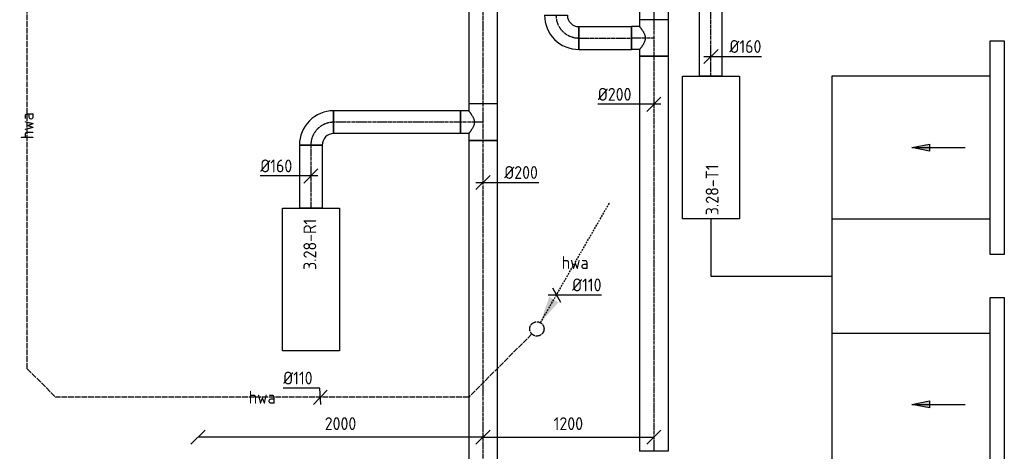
# Model space of a CAD drawing. Header units: millimetres. Extents: x -2745 to 52607, y -299 to 65129.
# Tile 4 of 40: x 5647 to 12561, y 11371 to 14397. Entities that reach past the tile are written whole.
import ezdxf
from ezdxf.enums import TextEntityAlignment as Align

# ---------------------------------------------------------------- set-up
doc = ezdxf.new("R2010")
doc.units = ezdxf.units.MM
for name, pattern in [('2322122', [47, 40, -7]), ('2322122_a', [19.5, 12.5, -7]), ('CENTER2', [28.575, 19.05, -3.175, 3.175, -3.175])]:
    doc.linetypes.add(name, pattern=pattern)
for name, color, linetype in [('WL521---', 4, '2322122'), ('WL570---_APP', 2, 'Continuous'), ('WL570---_RETOUR_D', 4, 'Continuous'), ('WL570---_RETOUR_HL', 1, 'CENTER2'), ('WL570---_TOEVOER', 3, 'Continuous'), ('WL570---_TOEVOER_D', 3, 'Continuous'), ('WL570---_TOEVOER_HL', 1, 'CENTER2'), ('WL570---_TOEVOER_RST', 3, 'Continuous'), ('WM521---', 1, 'Continuous'), ('WM570---', 1, 'Continuous'), ('WM570---_RETOUR', 1, 'Continuous'), ('WM570---_TOEVOER', 1, 'Continuous')]:
    doc.layers.add(name, color=color, linetype=linetype)
doc.styles.add('STABICAD-018', font='ISOCP.SHX', dxfattribs={"height": 90})
doc.dimstyles.new('STABICAD', dxfattribs={"dimscale": 50, "dimtxt": 1.8, "dimasz": 2, "dimexe": 0, "dimexo": 0, "dimgap": 1.5, "dimtad": 0, "dimdec": 0, "dimzin": 0, "dimdsep": 46, "dimtxsty": 'STABICAD-018', "dimblk1": 'OBLIQUE', "dimblk2": 'OBLIQUE', "dimsah": 1, "dimcen": -3, "dimadec": 1, "dimazin": 0, "dimtfac": 1, "dimtdec": 0, "dimtofl": 0, "dimtmove": 2, "dimatfit": 3, "dimfxl": 1, "dimtvp": 1.055556, "dimtolj": 1, "dimtzin": 0, "dimarcsym": 0})

# ---------------------------------------------------------------- blocks, each defined once
blk = doc.blocks.new('*U235')
at = {"color": 0, "linetype": 'Continuous'}
for p, q in [((-128.3, 100, -3025), (128.3, 100, -3025)), ((-128.3, 100, -3025), (-128.3, -100, -3025)), ((128.3, 100, -3025), (128.3, -100, -3025)), ((-128.3, -100, -3025), (-80, -100, -3025)), ((-80, -100, -3025), (-80, -157.3, -3025)), ((80, -100, -3025), (128.3, -100, -3025)), ((80, -100, -3025), (80, -157.3, -3025)), ((80, -157.3, -3025), (-80, -157.3, -3025))]:
    blk.add_line(p, q, dxfattribs=at)
blk.add_spline([(-79.6, -99.7, -3025), (-78.4, -98.7, -3025), (-76.3, -97.1, -3025), (-73.5, -94.9, -3025), (-69.9, -92.2, -3025), (-65.7, -88.9, -3025), (-60.7, -85.3, -3025), (-55.1, -81.5, -3025), (-49, -77.4, -3025), (-42.3, -73.4, -3025), (-35.2, -69.6, -3025), (-27.8, -66.1, -3025), (-20.1, -63.3, -3025), (-12.1, -61.2, -3025), (-4.1, -60.1, -3025), (4.1, -60.1, -3025), (12.1, -61.2, -3025), (20.1, -63.3, -3025), (27.8, -66.1, -3025), (35.2, -69.6, -3025), (42.3, -73.4, -3025), (49, -77.4, -3025), (55.1, -81.5, -3025), (60.7, -85.3, -3025), (65.7, -88.9, -3025), (69.9, -92.2, -3025), (73.5, -94.9, -3025), (76.3, -97.1, -3025), (78.4, -98.7, -3025), (79.6, -99.7, -3025), (80, -100, -3025)], degree=3, dxfattribs=at)
at = {"layer": 'WL570---_RETOUR_HL', "linetype": 'CENTER2'}
for p, q in [((-128.3, 0, -3025), (128.3, 0, -3025)), ((0, 0, -3025), (0, -157.3, -3025))]:
    blk.add_line(p, q, dxfattribs=at)
at = {"layer": 'WM570---', "color": 2, "style": 'STABICAD-018'}
for tag in ['CODE', 'SECTIONCODE', 'POSITIONCODE']:
    blk.add_attdef(tag, (8900, 13678.2, 3025), '', height=1.8, dxfattribs=at)
blk = doc.blocks.new('*U288')
at = {"color": 0, "linetype": 'Continuous'}
for p, q in [((0, 80, -3025), (824.1, 80, -3025)), ((0, -80, -3025), (0, 80, -3025)), ((824.1, 80, -3025), (824.1, -80, -3025)), ((0, -80, -3025), (824.1, -80, -3025))]:
    blk.add_line(p, q, dxfattribs=at)
at = {"layer": 'WL570---_TOEVOER_HL', "linetype": 'CENTER2'}
blk.add_line((0, 0, -3025), (824.1, 0, -3025), dxfattribs=at)
at = {"layer": 'WM570---', "color": 2, "style": 'STABICAD-018'}
for tag in ['SECTIONCODE', 'CODE', 'POSITIONCODE']:
    blk.add_attdef(tag, (10500.8, 14000, 3025), '', height=1.8, dxfattribs=at)
blk = doc.blocks.new('*U237')
at = {"color": 0, "linetype": 'Continuous'}
for p, q in [((0, 100, -3025), (842.8, 100, -3025)), ((0, -100, -3025), (0, 100, -3025)), ((842.8, 100, -3025), (842.8, -100, -3025)), ((0, -100, -3025), (842.8, -100, -3025))]:
    blk.add_line(p, q, dxfattribs=at)
at = {"layer": 'WL570---_RETOUR_HL', "linetype": 'CENTER2'}
blk.add_line((0, 0, -3025), (842.8, 0, -3025), dxfattribs=at)
at = {"layer": 'WM570---', "color": 2, "style": 'STABICAD-018'}
for tag in ['CODE', 'SECTIONCODE', 'POSITIONCODE']:
    blk.add_attdef(tag, (8900, 14649.3, 3025), '', height=1.8, dxfattribs=at)
blk = doc.blocks.new('*U236')
at = {"color": 0, "linetype": 'Continuous'}
for p, q in [((0, 80, -3025), (890.9, 80, -3025)), ((0, -80, -3025), (0, 80, -3025)), ((890.9, 80, -3025), (890.9, -80, -3025)), ((0, -80, -3025), (890.9, -80, -3025))]:
    blk.add_line(p, q, dxfattribs=at)
at = {"layer": 'WL570---_RETOUR_HL', "linetype": 'CENTER2'}
blk.add_line((0, 0, -3025), (890.9, 0, -3025), dxfattribs=at)
at = {"layer": 'WM570---', "color": 2, "style": 'STABICAD-018'}
for tag in ['CODE', 'SECTIONCODE', 'POSITIONCODE']:
    blk.add_attdef(tag, (8742.7, 13678.2, 3025), '', height=1.8, dxfattribs=at)
blk = doc.blocks.new('*U238')
at = {"color": 0, "linetype": 'Continuous'}
for p, q in [((-80, 160, -3025), (80, 160, -3025)), ((-160, -80, -3025), (-160, 80, -3025))]:
    blk.add_line(p, q, dxfattribs=at)
for radius in [80, 240]:
    blk.add_arc((-160, 160, -3025), radius, 270, 0, dxfattribs=at)
at = {"layer": 'WL570---_RETOUR_HL', "linetype": 'CENTER2'}
blk.add_arc((-160, 160, -3025), 160, 270, 0, dxfattribs=at)
at = {"layer": 'WM570---', "color": 2, "style": 'STABICAD-018'}
for tag in ['CODE', 'SECTIONCODE', 'POSITIONCODE']:
    blk.add_attdef(tag, (7691.8, 13678.2, 3025), '', height=1.8, dxfattribs=at)
blk = doc.blocks.new('*U240')
at = {"color": 0, "linetype": 'Continuous'}
for p, q in [((0, 80, -3025), (443.2, 80, -3025)), ((0, -80, -3025), (0, 80, -3025)), ((443.2, 80, -3025), (443.2, -80, -3025)), ((0, -80, -3025), (443.2, -80, -3025))]:
    blk.add_line(p, q, dxfattribs=at)
at = {"layer": 'WL570---_RETOUR_HL', "linetype": 'CENTER2'}
blk.add_line((0, 0, -3025), (443.2, 0, -3025), dxfattribs=at)
at = {"layer": 'WM570---', "color": 2, "style": 'STABICAD-018'}
for tag in ['CODE', 'SECTIONCODE', 'POSITIONCODE']:
    blk.add_attdef(tag, (7691.8, 13518.2, 3025), '', height=1.8, dxfattribs=at)
blk = doc.blocks.new('*U232')
at = {"color": 0, "linetype": 'Continuous'}
for p, q in [((-80, 0, -3025), (-355.1, 0, -3025)), ((50, 0, -3025), (-80, 0, -3025)), ((-50, -50, -3025), (50, 50, -3025))]:
    blk.add_line(p, q, dxfattribs=at)
at = {"color": 0, "linetype": 'Continuous', "style": 'STABICAD-018'}
blk.add_text('%%c160', height=90, dxfattribs=at).set_placement((-355.1, 25, -3025))
at = {"layer": 'WM570---', "color": 2, "style": 'STABICAD-018'}
blk.add_attdef('CODE', (7691.8, 13301.9, 3025), '', height=1.8, dxfattribs=at)
blk = doc.blocks.new('*U301')
at = {"color": 0, "linetype": 'Continuous'}
for p, q in [((-50, -50, -3025), (50, 50, -3025)), ((-50, 0, -3025), (80, 0, -3025)), ((80, 0, -3025), (355.1, 0, -3025))]:
    blk.add_line(p, q, dxfattribs=at)
at = {"color": 0, "linetype": 'Continuous', "style": 'STABICAD-018'}
blk.add_text('%%c160', height=90, dxfattribs=at).set_placement((130, 25, -3025))
at = {"layer": 'WM570---', "color": 2, "style": 'STABICAD-018'}
blk.add_attdef('CODE', (10500.8, 14139.1, 3025), '', height=1.8, dxfattribs=at)
blk = doc.blocks.new('*U296')
at = {"color": 0, "linetype": 'Continuous'}
for p, q in [((0, 100, -3025), (243.8, 100, -3025)), ((0, -100, -3025), (0, 100, -3025)), ((243.8, 100, -3025), (243.8, -100, -3025)), ((0, -100, -3025), (243.8, -100, -3025))]:
    blk.add_line(p, q, dxfattribs=at)
at = {"layer": 'WL570---_TOEVOER_HL', "linetype": 'CENTER2'}
blk.add_line((0, 0, -3025), (243.8, 0, -3025), dxfattribs=at)
at = {"layer": 'WM570---', "color": 2, "style": 'STABICAD-018'}
for tag, p in [('CODE', (10100, 14640.7, 3025)), ('SECTIONCODE', (10100, 14640.7, 3025)), ('POSITIONCODE', (10250, 13030.6, 3025))]:
    blk.add_attdef(tag, p, '', height=1.8, dxfattribs=at)
blk = doc.blocks.new('*U234')
at = {"color": 0, "linetype": 'Continuous'}
for p, q in [((0, 100, -3025), (2850.8, 100, -3025)), ((0, -100, -3025), (0, 100, -3025)), ((2850.8, 100, -3025), (2850.8, -100, -3025)), ((0, -100, -3025), (2850.8, -100, -3025))]:
    blk.add_line(p, q, dxfattribs=at)
at = {"layer": 'WL570---_RETOUR_HL', "linetype": 'CENTER2'}
blk.add_line((0, 0, -3025), (2850.8, 0, -3025), dxfattribs=at)
at = {"layer": 'WM570---', "color": 2, "style": 'STABICAD-018'}
for tag in ['CODE', 'SECTIONCODE', 'POSITIONCODE']:
    blk.add_attdef(tag, (8900, 13549.9, 3025), '', height=1.8, dxfattribs=at)
blk = doc.blocks.new('*U299')
at = {"color": 0, "linetype": 'Continuous'}
for p, q in [((-100, 0, -3025), (-393.1, 0, -3025)), ((50, 0, -3025), (-100, 0, -3025)), ((-50, -50, -3025), (50, 50, -3025))]:
    blk.add_line(p, q, dxfattribs=at)
at = {"color": 0, "linetype": 'Continuous', "style": 'STABICAD-018'}
blk.add_text('%%c200', height=90, dxfattribs=at).set_placement((-393.1, 25, -3025))
at = {"layer": 'WM570---', "color": 2, "style": 'STABICAD-018'}
blk.add_attdef('CODE', (10100, 13804, 3025), '', height=1.8, dxfattribs=at)
blk = doc.blocks.new('*U246')
at = {"color": 0, "linetype": 'Continuous'}
for p, q in [((-50, -50, -3025), (50, 50, -3025)), ((-50, 0, -3025), (100, 0, -3025)), ((100, 0, -3025), (393.1, 0, -3025))]:
    blk.add_line(p, q, dxfattribs=at)
at = {"color": 0, "linetype": 'Continuous', "style": 'STABICAD-018'}
blk.add_text('%%c200', height=90, dxfattribs=at).set_placement((150, 25, -3025))
at = {"layer": 'WM570---', "color": 2, "style": 'STABICAD-018'}
blk.add_attdef('CODE', (8900, 13255.8, 3025), '', height=1.8, dxfattribs=at)
blk = doc.blocks.new('_Oblique')
at = {"color": 0, "linetype": 'ByBlock', "lineweight": -2}
blk.add_line((-0.5, -0.5), (0.5, 0.5), dxfattribs=at)
blk = doc.blocks.new('*D247')
at = {"layer": 'Defpoints', "color": 0, "transparency": 16777216}
for p in [(6900, 11469.8), (6900, 11469.8), (8900, 11469.8)]:
    blk.add_point(p, dxfattribs=at)
at = {"layer": 'WM570---', "color": 0, "lineweight": -2, "transparency": 16777216}
blk.add_line((8900, 11469.8), (6900, 11469.8), dxfattribs=at)
at = {"layer": 'WM570---', "color": 0, "lineweight": -2, "transparency": 16777216, "xscale": 100, "yscale": 100, "zscale": 100, "rotation": 180}
blk.add_blockref('_Oblique', (6900, 11469.8), dxfattribs=at)
at = {"layer": 'WM570---', "color": 0, "lineweight": -2, "transparency": 16777216, "xscale": 100, "yscale": 100, "zscale": 100}
blk.add_blockref('_Oblique', (8900, 11469.8), dxfattribs=at)
at = {"layer": 'WM570---', "color": 0, "transparency": 16777216, "insert": (7900, 11564.8), "char_height": 90, "attachment_point": 5, "style": 'STABICAD-018'}
blk.add_mtext('\\A1;2000', dxfattribs=at)
blk = doc.blocks.new('*D248')
at = {"layer": 'Defpoints', "color": 0, "transparency": 16777216}
for p in [(8900, 11469.8), (10100, 11469.8), (10100, 11469.8)]:
    blk.add_point(p, dxfattribs=at)
at = {"layer": 'WM570---', "color": 0, "lineweight": -2, "transparency": 16777216}
blk.add_line((8900, 11469.8), (10100, 11469.8), dxfattribs=at)
at = {"layer": 'WM570---', "color": 0, "lineweight": -2, "transparency": 16777216, "xscale": 100, "yscale": 100, "zscale": 100, "rotation": 180}
blk.add_blockref('_Oblique', (8900, 11469.8), dxfattribs=at)
at = {"layer": 'WM570---', "color": 0, "lineweight": -2, "transparency": 16777216, "xscale": 100, "yscale": 100, "zscale": 100}
blk.add_blockref('_Oblique', (10100, 11469.8), dxfattribs=at)
at = {"layer": 'WM570---', "color": 0, "transparency": 16777216, "insert": (9500, 11564.8), "char_height": 90, "attachment_point": 5, "style": 'STABICAD-018'}
blk.add_mtext('\\A1;1200', dxfattribs=at)
blk = doc.blocks.new('*U291')
at = {"color": 0, "linetype": 'Continuous'}
for p, q in [((-80, 160, -3000), (80, 160, -3000)), ((-160, -80, -3000), (-160, 80, -3000))]:
    blk.add_line(p, q, dxfattribs=at)
for radius in [80, 240]:
    blk.add_arc((-160, 160, -3000), radius, 270, 0, dxfattribs=at)
at = {"layer": 'WL570---_TOEVOER_HL', "linetype": 'CENTER2'}
blk.add_arc((-160, 160, -3000), 160, 270, 0, dxfattribs=at)
at = {"layer": 'WM570---', "color": 2, "style": 'STABICAD-018'}
for tag in ['SECTIONCODE', 'CODE', 'POSITIONCODE']:
    blk.add_attdef(tag, (9412.9, 14268.6, 3000), '', height=1.8, dxfattribs=at)
blk = doc.blocks.new('*U297')
at = {"color": 0, "linetype": 'Continuous'}
for p, q in [((0, 80, -3025), (369.8, 80, -3025)), ((0, -80, -3025), (0, 80, -3025)), ((369.8, 80, -3025), (369.8, -80, -3025)), ((0, -80, -3025), (369.8, -80, -3025))]:
    blk.add_line(p, q, dxfattribs=at)
at = {"layer": 'WL570---_TOEVOER_HL', "linetype": 'CENTER2'}
blk.add_line((0, 0, -3025), (369.8, 0, -3025), dxfattribs=at)
at = {"layer": 'WM570---', "color": 2, "style": 'STABICAD-018'}
for tag in ['SECTIONCODE', 'CODE', 'POSITIONCODE']:
    blk.add_attdef(tag, (9572.9, 14268.6, 3025), '', height=1.8, dxfattribs=at)
blk = doc.blocks.new('*U295')
at = {"color": 0, "linetype": 'Continuous'}
for p, q in [((0, 100, -3025), (2769.3, 100, -3025)), ((0, -100, -3025), (0, 100, -3025)), ((2769.3, 100, -3025), (2769.3, -100, -3025)), ((0, -100, -3025), (2769.3, -100, -3025))]:
    blk.add_line(p, q, dxfattribs=at)
at = {"layer": 'WL570---_TOEVOER_HL', "linetype": 'CENTER2'}
blk.add_line((0, 0, -3025), (2769.3, 0, -3025), dxfattribs=at)
at = {"layer": 'WM570---', "color": 2, "style": 'STABICAD-018'}
for tag, p in [('CODE', (10100, 14140.3, 3025)), ('SECTIONCODE', (10100, 14140.3, 3025)), ('POSITIONCODE', (10250, 12530.2, 3025))]:
    blk.add_attdef(tag, p, '', height=1.8, dxfattribs=at)
blk = doc.blocks.new('*U298')
at = {"color": 0, "linetype": 'Continuous'}
for p, q in [((-128.3, 100, -3025), (128.3, 100, -3025)), ((-128.3, 100, -3025), (-128.3, -100, -3025)), ((128.3, 100, -3025), (128.3, -100, -3025)), ((-128.3, -100, -3025), (-80, -100, -3025)), ((-80, -100, -3025), (-80, -157.3, -3025)), ((80, -100, -3025), (128.3, -100, -3025)), ((80, -100, -3025), (80, -157.3, -3025)), ((80, -157.3, -3025), (-80, -157.3, -3025))]:
    blk.add_line(p, q, dxfattribs=at)
blk.add_spline([(-79.6, -99.7, -3025), (-78.4, -98.7, -3025), (-76.3, -97.1, -3025), (-73.5, -94.9, -3025), (-69.9, -92.2, -3025), (-65.7, -88.9, -3025), (-60.7, -85.3, -3025), (-55.1, -81.5, -3025), (-49, -77.4, -3025), (-42.3, -73.4, -3025), (-35.2, -69.6, -3025), (-27.8, -66.1, -3025), (-20.1, -63.3, -3025), (-12.1, -61.2, -3025), (-4.1, -60.1, -3025), (4.1, -60.1, -3025), (12.1, -61.2, -3025), (20.1, -63.3, -3025), (27.8, -66.1, -3025), (35.2, -69.6, -3025), (42.3, -73.4, -3025), (49, -77.4, -3025), (55.1, -81.5, -3025), (60.7, -85.3, -3025), (65.7, -88.9, -3025), (69.9, -92.2, -3025), (73.5, -94.9, -3025), (76.3, -97.1, -3025), (78.4, -98.7, -3025), (79.6, -99.7, -3025), (80, -100, -3025)], degree=3, dxfattribs=at)
at = {"layer": 'WL570---_TOEVOER_HL', "linetype": 'CENTER2'}
for p, q in [((-128.3, 0, -3025), (128.3, 0, -3025)), ((0, 0, -3025), (0, -157.3, -3025))]:
    blk.add_line(p, q, dxfattribs=at)
at = {"layer": 'WM570---', "color": 2, "style": 'STABICAD-018'}
for tag in ['CODE', 'SECTIONCODE', 'POSITIONCODE']:
    blk.add_attdef(tag, (10100, 14268.6, 3025), '', height=1.8, dxfattribs=at)
blk = doc.blocks.new('*U316')
at = {"color": 0, "linetype": 'Continuous'}
for p, q in [((-3.6, 64.4), (-260.6, 64.4)), ((47.3, 50), (-47.3, -50)), ((2.8, -50), (-3.6, 64.4))]:
    blk.add_line(p, q, dxfattribs=at)
at = {"color": 0, "linetype": 'Continuous', "style": 'STABICAD-018'}
blk.add_text('%%c110', height=90, dxfattribs=at).set_placement((-260.6, 89.4))
at = {"layer": 'WM570---', "color": 2, "style": 'STABICAD-018'}
blk.add_attdef('CODE', (7339.4, 11750), '', height=1.8, dxfattribs=at)
blk = doc.blocks.new('*U319')
at = {"linetype": '2322122'}
blk.add_hatch(color=2, dxfattribs=at).paths.add_polyline_path([(25, 43.3), (86.3, 224.4), (151.2, 186.9)], flags=0)
at = {"color": 2, "linetype": '2322122_a'}
blk.add_line((25, 43.3, 3000), (512.5, 887.7, 3000), dxfattribs=at)
at = {"color": 0, "linetype": '2322122'}
blk.add_line((0, 0), (0, 0, 3000), dxfattribs=at)
blk.add_circle((0, 0, 3000), 50, dxfattribs=at)
at = {"color": 2, "linetype": '2322122'}
blk.add_circle((0, 0, 3000), 50, dxfattribs=at)
at = {"layer": 'WM570---', "color": 2, "style": 'STABICAD-018'}
for tag, p in [('SECTIONCODE', (9278.9, 12378.9, 1499.5)), ('POSITIONCODE', (9278.9, 12378.9, 1499.5)), ('CODE', (9278.9, 12328.9)), ('FLOORCODE', (9328.9, 12228.9))]:
    blk.add_attdef(tag, p, '', height=1.8, dxfattribs=at)
blk = doc.blocks.new('*U320')
at = {"color": 0, "linetype": 'Continuous'}
for p, q in [((-57.7, 0), (59.8, 0)), ((-28.9, 50), (28.9, -50)), ((59.8, 0), (316.8, 0))]:
    blk.add_line(p, q, dxfattribs=at)
at = {"color": 0, "linetype": 'Continuous', "style": 'STABICAD-018'}
blk.add_text('%%c110', height=90, dxfattribs=at).set_placement((109.8, 25))
at = {"layer": 'WM570---', "color": 2, "style": 'STABICAD-018'}
blk.add_attdef('CODE', (9416.6, 12467.4), '', height=1.8, dxfattribs=at)
blk = doc.blocks.new('DM_SYM002')
at = {"color": 0, "linetype": 'Continuous'}
for p, q in [((0, 0), (-7.5, 0)), ((-2.5, -0.5), (-2.5, 0.5)), ((-2.5, 0.5), (0, 0)), ((0, 0), (-2.5, -0.5))]:
    blk.add_line(p, q, dxfattribs=at)
blk.add_solid([(-2.5, 0.5), (-2.5, -0.5), (0, 0)], dxfattribs=at)

msp = doc.modelspace()

# ---------------------------------------------------------------- linework, layer by layer
at = {"layer": 'WL521---', "linetype": '2322122'}
for p, q in [((5700, 11950), (5700, 20057.3)), ((9243.5, 12193.5), (8800, 11750)), ((5700, 11950), (5900, 11750)), ((8800, 11750), (5900, 11750))]:
    msp.add_line(p, q, dxfattribs=at)
at = {"layer": 'WL570---_APP', "color": 2}
for points in [[(10300.8, 14000), (10700.8, 14000), (10700.8, 13000), (10300.8, 13000)], [(7491.8, 13075), (7891.8, 13075), (7891.8, 12075), (7491.8, 12075)]]:
    msp.add_lwpolyline(points, close=True, dxfattribs=at)
at = {"layer": 'WL570---_TOEVOER_RST'}
for points in [[(12461, 14250), (12561, 14250), (12561, 12750), (12461, 12750)], [(12461, 12450), (12561, 12450), (12561, 10950), (12461, 10950)]]:
    msp.add_lwpolyline(points, close=True, dxfattribs=at)
for points in [[(12461, 14000), (11350.8, 14000), (11350.8, 11200), (12461, 11200)], [(10500.8, 13000), (10500.8, 12600), (11350.8, 12600)], [(11350.8, 13000), (12461, 13000)], [(11350.8, 12200), (12461, 12200)]]:
    msp.add_lwpolyline(points, dxfattribs=at)

# ---------------------------------------------------------------- block references
at = {"layer": 'WL521---', "linetype": '2322122'}
msp.add_blockref('*U319', (9278.9, 12228.9), dxfattribs=at)
at = {"layer": 'WL570---_RETOUR_D', "linetype": 'Continuous'}
for name, p, rotation in [('*U237', (8900, 14649.3, 3025), 270), ('*U235', (8900, 13678.2, 3025), 270), ('*U238', (7691.8, 13678.2, 3025), 180), ('*U236', (8742.7, 13678.2, 3025), 180), ('*U240', (7691.8, 13518.2, 3025), 270.0000000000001), ('*U234', (8900, 13549.9, 3025), 270)]:
    msp.add_blockref(name, p, dxfattribs=dict(at, rotation=rotation))
at = {"layer": 'WL570---_TOEVOER', "linetype": 'Continuous', "xscale": 50, "yscale": 50, "zscale": 50, "rotation": 180}
for p in [(11911, 13500), (11911, 11700)]:
    msp.add_blockref('DM_SYM002', p, dxfattribs=at)
at = {"layer": 'WL570---_TOEVOER_D', "linetype": 'Continuous'}
for name, p, rotation in [('*U288', (10500.8, 14000, 3025), 90.00000000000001), ('*U296', (10100, 14640.7, 3025), 270), ('*U291', (9412.9, 14268.6, 3000), 270), ('*U298', (10100, 14268.6, 3025), 270), ('*U295', (10100, 14140.3, 3025), 270)]:
    msp.add_blockref(name, p, dxfattribs=dict(at, rotation=rotation))
msp.add_blockref('*U297', (9572.9, 14268.6, 3025), dxfattribs=at)
at = {"layer": 'WM521---', "linetype": 'Continuous'}
for name, p in [('*U320', (9416.6, 12467.4)), ('*U316', (7758.1, 11750))]:
    msp.add_blockref(name, p, dxfattribs=at)
at = {"layer": 'WM570---_RETOUR', "linetype": 'Continuous'}
for name, p in [('*U232', (7691.8, 13301.9, 3025)), ('*U246', (8900, 13255.8, 3025))]:
    msp.add_blockref(name, p, dxfattribs=at)
at = {"layer": 'WM570---_TOEVOER', "linetype": 'Continuous'}
for name, p in [('*U301', (10500.8, 14139.1, 3025)), ('*U299', (10100, 13804, 3025))]:
    msp.add_blockref(name, p, dxfattribs=at)

# ---------------------------------------------------------------- texts
at = {"layer": 'WL521---', "color": 2, "style": 'STABICAD-018'}
msp.add_text('hwa', height=90, rotation=90, dxfattribs=at).set_placement((5700, 13653.6), align=Align.MIDDLE_CENTER)
for p in [(9547.6, 12694.4, 3000), (7350, 11750)]:
    msp.add_text('hwa', height=90, dxfattribs=at).set_placement(p, align=Align.MIDDLE_CENTER)
at = {"layer": 'WM570---', "style": 'STABICAD-018'}
for s, p in [('3.28-T1', (10554.3, 13025.9)), ('3.28-R1', (7729.8, 12642.6))]:
    msp.add_text(s, height=90, rotation=90, dxfattribs=at).set_placement(p)

# ---------------------------------------------------------------- dimensions: what is measured, and where the dimension line sits
at = {"layer": 'WM570---'}
for base, p2, picture, middle in [((6900, 11469.8), (6900, 11469.8), '*D247', (7900, 11564.8)), ((10100, 11469.8), (10100, 11469.8), '*D248', (9500, 11564.8))]:
    dim = msp.add_linear_dim(base=base, p1=(8900, 11469.8), p2=p2, dimstyle='STABICAD', dxfattribs=at)
    dim.commit()
    dim.dimension.update_dxf_attribs({"geometry": picture, "text_midpoint": middle})

doc.saveas('drawing.dxf')
